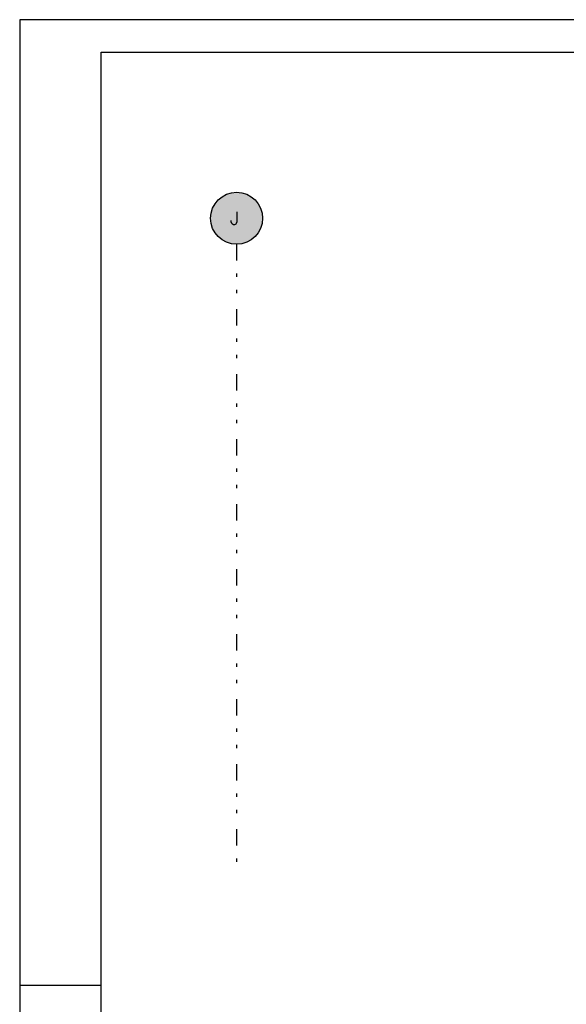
# Model space of a CAD drawing. Extents: x 0 to 84.1, y 0 to 59.4.
# Tile 2 of 6: x 0 to 16.8, y 29.1 to 59.4. Entities that reach past the tile are written whole.
import ezdxf

# ---------------------------------------------------------------- set-up
doc = ezdxf.new("R2010")
doc.units = 0
doc.linetypes.add('ESTILO_TQS_0004', pattern=[2, 0.5, -0.4, 0.1, -0.4, 0.1, -0.5])
for name, color, linetype in [('1', 1, 'CONTINUOUS'), ('2', 2, 'CONTINUOUS'), ('6', 6, 'CONTINUOUS')]:
    doc.layers.add(name, color=color, linetype=linetype)
doc.styles.get("Standard").update_dxf_attribs({"font": 'ROMANS.SHX'})

msp = doc.modelspace()

# ---------------------------------------------------------------- linework, layer by layer
at = {"layer": '1', "linetype": 'ESTILO_TQS_0004'}
msp.add_line((6.669266, 52.490471), (6.669266, 33.49047), dxfattribs=at)
at = {"layer": '1', "linetype": 'CONTINUOUS'}
for points in [[(7.469266, 53.290471), (6.207921, 53.944046), (6.123223, 53.875139)], [(7.469266, 53.290471), (6.301214, 54.000779), (6.207921, 53.944046)], [(7.469266, 53.290471), (6.401362, 54.044279), (6.301214, 54.000779)], [(7.469266, 53.290471), (6.506501, 54.073738), (6.401362, 54.044279)], [(7.469266, 53.290471), (6.614672, 54.088606), (6.506501, 54.073738)], [(7.469266, 53.290471), (6.72386, 54.088606), (6.614672, 54.088606)], [(7.469266, 53.290471), (6.832031, 54.073738), (6.72386, 54.088606)], [(7.469266, 53.290471), (6.937169, 54.044279), (6.832031, 54.073738)], [(7.469266, 53.290471), (7.037318, 54.000779), (6.937169, 54.044279)], [(7.469266, 53.290471), (7.13061, 53.944046), (7.037318, 54.000779)], [(7.469266, 53.290471), (7.215308, 53.875139), (7.13061, 53.944046)], [(7.469266, 53.290471), (5.98573, 53.706138), (5.935497, 53.609191)], [(7.469266, 53.290471), (6.048697, 53.795341), (5.98573, 53.706138)], [(7.469266, 53.290471), (6.123223, 53.875139), (6.048697, 53.795341)], [(7.469266, 53.290471), (7.289835, 53.795341), (7.215308, 53.875139)], [(7.469266, 53.290471), (7.352801, 53.706138), (7.289835, 53.795341)], [(7.469266, 53.290471), (7.403035, 53.609191), (7.352801, 53.706138)], [(7.469266, 53.290471), (5.876717, 53.399404), (5.869266, 53.290471)], [(7.469266, 53.290471), (5.898932, 53.506308), (5.876717, 53.399404)], [(7.469266, 53.290471), (5.935497, 53.609191), (5.898932, 53.506308)], [(7.469266, 53.290471), (7.4396, 53.506308), (7.403035, 53.609191)], [(7.469266, 53.290471), (7.461814, 53.399404), (7.4396, 53.506308)], [(7.469266, 53.290471), (5.869266, 53.290471), (5.876717, 53.181537)], [(7.469266, 53.290471), (5.876717, 53.181537), (5.898932, 53.074633)], [(7.469266, 53.290471), (5.898932, 53.074633), (5.935497, 52.97175)], [(7.469266, 53.290471), (5.935497, 52.97175), (5.98573, 52.874803)], [(7.469266, 53.290471), (5.98573, 52.874803), (6.048697, 52.7856)], [(7.469266, 53.290471), (6.048697, 52.7856), (6.123223, 52.705802)], [(7.469266, 53.290471), (6.123223, 52.705802), (6.207921, 52.636895)], [(7.469266, 53.290471), (6.207921, 52.636895), (6.301214, 52.580162)], [(7.469266, 53.290471), (6.301214, 52.580162), (6.401362, 52.536662)], [(7.469266, 53.290471), (6.401362, 52.536662), (6.506501, 52.507203)], [(7.469266, 53.290471), (6.506501, 52.507203), (6.614672, 52.492335)], [(7.469266, 53.290471), (6.614672, 52.492335), (6.72386, 52.492335)], [(7.469266, 53.290471), (6.72386, 52.492335), (6.832031, 52.507203)], [(7.469266, 53.290471), (6.832031, 52.507203), (6.937169, 52.536662)], [(7.469266, 53.290471), (6.937169, 52.536662), (7.037318, 52.580162)], [(7.469266, 53.290471), (7.037318, 52.580162), (7.13061, 52.636895)], [(7.469266, 53.290471), (7.13061, 52.636895), (7.215308, 52.705802)], [(7.469266, 53.290471), (7.215308, 52.705802), (7.289835, 52.7856)], [(7.469266, 53.290471), (7.289835, 52.7856), (7.352801, 52.874803)], [(7.469266, 53.290471), (7.352801, 52.874803), (7.403035, 52.97175)], [(7.469266, 53.290471), (7.403035, 52.97175), (7.4396, 53.074633)], [(7.469266, 53.290471), (7.4396, 53.074633), (7.461814, 53.181537)], [(7.469266, 53.290471), (7.461814, 53.181537), (7.469266, 53.290471)]]:
    msp.add_solid(points, dxfattribs=at)
at = {"layer": '2', "linetype": 'CONTINUOUS'}
for p, q in [((84.100006, 59.400002), (0, 59.400002)), ((0, 59.400002), (0, 0)), ((0, 29.700001), (0.5, 29.700001)), ((0.5, 29.700001), (1.5, 29.700001)), ((1.5, 29.700001), (2.5, 29.700001))]:
    msp.add_line(p, q, dxfattribs=at)
msp.add_lwpolyline([(83.100006, 1), (2.5, 1), (2.5, 58.400002), (83.100006, 58.400002), (83.100006, 1)], dxfattribs=at)
msp.add_circle((6.669266, 53.290471), 0.8, dxfattribs=at)

# ---------------------------------------------------------------- texts
at = {"layer": '6', "linetype": 'CONTINUOUS'}
msp.add_text('J', height=0.4, dxfattribs=at).set_placement((6.469266, 53.090471))

doc.saveas('drawing.dxf')
